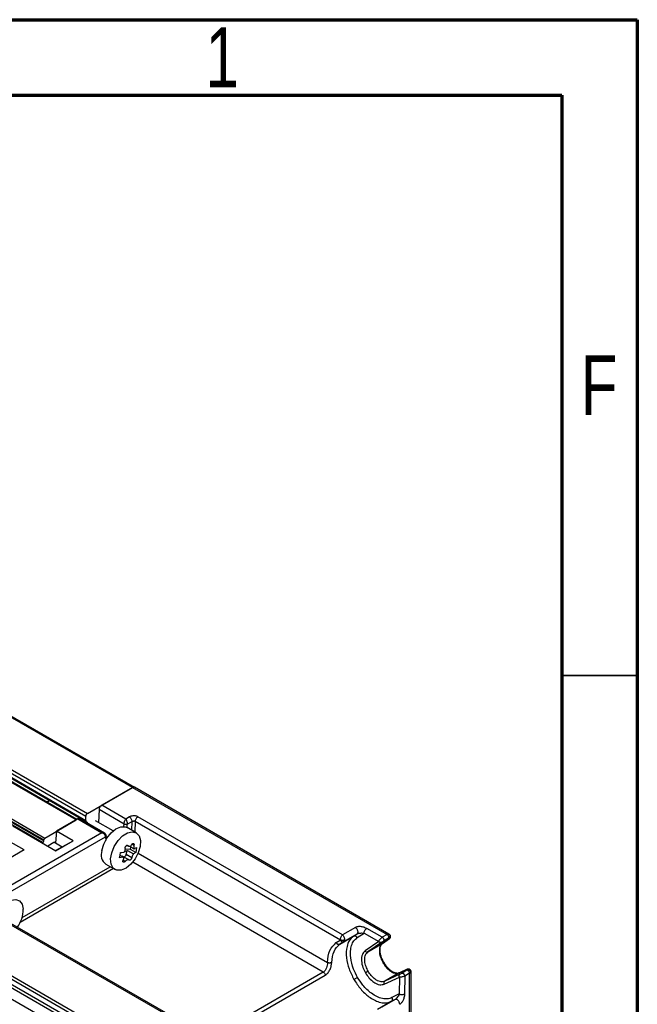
# Model space of a CAD drawing. Header units: millimetres. Extents: x 15 to 415, y 5 to 292.
# Tile 15 of 15: x 374 to 415, y 227 to 292. Entities that reach past the tile are written whole.
import ezdxf

# ---------------------------------------------------------------- set-up
doc = ezdxf.new("R2010")
doc.units = ezdxf.units.MM
doc.styles.add('SLDTEXTSTYLE0', font='TXT', dxfattribs={"width": 0.75})

msp = doc.modelspace()

# ---------------------------------------------------------------- linework, layer by layer
at = {"color": 7, "linetype": 'Continuous', "lineweight": 70}
for p, q in [((15, 292), (415, 292)), ((415, 292), (415, 5)), ((20, 287), (410, 287)), ((410, 287), (410, 10))]:
    msp.add_line(p, q, dxfattribs=at)
at = {"color": 7, "linetype": 'Continuous', "lineweight": 25}
for p, q in [((381.51, 241.063), (327.063, 272.494)), ((327.188, 272.507), (381.635, 241.075)), ((323.969, 270.586), (378.416, 239.154)), ((324.075, 270.77), (378.522, 239.338)), ((377.78, 238.909), (323.333, 270.341)), ((377.824, 238.935), (323.408, 270.348)), ((323.969, 270.307), (378.416, 238.876)), ((378.468, 238.761), (324.021, 270.193)), ((378.511, 238.736), (324.064, 270.168)), ((375.552, 237.399), (321.105, 268.831)), ((321.176, 269.014), (375.623, 237.583)), ((321.176, 268.953), (375.623, 237.521)), ((321.247, 269.137), (375.694, 237.705)), ((378.522, 239.338), (381.51, 241.063)), ((381.51, 241.063), (379.471, 239.886)), ((381.51, 241.063), (398.41, 231.306)), ((398.516, 231.33), (381.635, 241.075)), ((375.998, 240.187), (375.876, 240.059)), ((375.98, 240.197), (375.959, 240.185)), ((381.062, 238.967), (379.471, 239.886)), ((378.416, 238.876), (378.416, 239.154)), ((379.295, 239.59), (379.257, 238.739)), ((380.956, 238.631), (379.295, 239.59)), ((381.31, 239.11), (381.062, 238.967)), ((395.444, 231.278), (381.876, 239.111)), ((373.569, 238.52), (376.438, 236.864)), ((375.694, 237.705), (377.78, 238.909)), ((377.892, 238.974), (376.48, 238.159)), ((377.892, 238.974), (379.482, 238.055)), ((379.657, 238.039), (378.016, 238.986)), ((378.511, 238.736), (378.468, 238.761)), ((380.233, 238.175), (379.056, 238.854)), ((380.949, 238.46), (380.956, 238.631)), ((381.158, 238.392), (381.168, 238.62)), ((381.168, 238.62), (381.487, 238.804)), ((381.461, 238.217), (381.487, 238.804)), ((381.699, 238.815), (381.668, 238.097)), ((381.699, 238.815), (395.303, 230.962)), ((379.482, 238.055), (373.284, 234.477)), ((373.39, 234.13), (379.73, 237.79)), ((376.48, 238.159), (376.401, 237.378)), ((377.58, 237.523), (376.48, 238.159)), ((379.73, 237.79), (379.741, 237.545)), ((379.784, 237.647), (379.774, 237.86)), ((381.752, 238.049), (381.149, 238.397)), ((374.324, 236.914), (373.263, 237.527)), ((375.532, 237.387), (375.552, 237.399)), ((375.623, 237.521), (375.623, 237.583)), ((376.295, 237.399), (375.903, 237.173)), ((376.335, 237.417), (376.401, 237.378)), ((376.401, 237.378), (376.842, 237.124)), ((376.438, 236.864), (377.58, 237.523)), ((376.842, 237.124), (377.58, 237.523)), ((381.065, 237.164), (381.192, 237.205)), ((381.159, 237.224), (381.251, 237.171)), ((381.218, 237.198), (381.18, 237.22)), ((381.339, 237.163), (381.632, 236.994)), ((381.609, 237.21), (381.473, 237.289)), ((374.324, 236.914), (371.693, 235.395)), ((376.415, 236.877), (376.842, 237.124)), ((380.656, 236.394), (380.69, 236.563)), ((380.898, 236.433), (380.689, 236.554)), ((380.69, 236.563), (380.715, 236.737)), ((380.714, 236.726), (380.782, 236.748)), ((380.715, 236.737), (380.957, 236.776)), ((381.268, 236.262), (380.882, 236.485)), ((380.983, 236.813), (381.181, 236.877)), ((381.379, 236.941), (381.035, 236.957)), ((381.093, 236.636), (381.473, 236.417)), ((381.181, 236.877), (381.573, 236.651)), ((381.379, 236.941), (381.41, 237.122)), ((381.727, 236.74), (381.379, 236.941)), ((381.727, 236.74), (381.573, 236.651)), ((381.632, 236.994), (381.786, 237.083)), ((381.761, 236.909), (381.727, 236.74)), ((381.786, 237.083), (381.761, 236.909)), ((381.885, 236.698), (394.448, 229.446)), ((379.749, 235.972), (380.353, 235.624)), ((380.898, 236.433), (380.656, 236.394)), ((380.902, 236.242), (381.04, 236.162)), ((394.169, 228.812), (381.529, 236.109)), ((380.251, 235.682), (374.063, 232.11)), ((374.186, 232.425), (380.039, 235.805)), ((371.456, 233.095), (385.019, 225.263)), ((385.174, 225.261), (371.581, 233.108)), ((366.327, 231.917), (384.38, 221.493)), ((384.43, 221.666), (366.379, 232.086)), ((366.535, 232.358), (384.743, 221.847)), ((384.868, 221.979), (366.66, 232.49)), ((396.298, 231.771), (395.444, 231.278)), ((395.537, 230.839), (396.427, 231.353)), ((396.177, 231.188), (396.427, 231.353)), ((396.421, 231.098), (396.878, 231.399)), ((396.878, 231.399), (397.843, 230.849)), ((398.083, 231.118), (397.054, 231.705)), ((398.41, 231.306), (398.083, 231.118)), ((398.53, 231.321), (398.508, 231.33)), ((398.509, 231.332), (398.516, 231.33)), ((398.516, 231.33), (398.529, 231.32)), ((398.563, 231.302), (398.516, 231.33)), ((383.712, 221.107), (366.311, 231.154)), ((395.031, 230.766), (395.292, 230.937)), ((395.276, 230.668), (396.177, 231.188)), ((395.537, 230.839), (395.276, 230.668)), ((397.843, 230.849), (396.942, 230.215)), ((398.028, 230.782), (397.126, 230.148)), ((397.126, 230.148), (398.086, 230.702)), ((398.544, 231.026), (398.086, 230.702)), ((398.086, 230.702), (398.093, 230.707)), ((398.093, 230.707), (398.553, 231.032)), ((398.489, 231.056), (398.162, 230.868)), ((398.52, 231.072), (398.567, 231.045)), ((398.55, 231.032), (398.544, 231.026)), ((398.567, 231.048), (398.55, 231.032)), ((394.169, 228.812), (386.254, 224.243)), ((399.209, 228.756), (398.25, 228.202)), ((399.25, 228.666), (398.25, 228.202)), ((399.209, 228.756), (399.718, 228.991)), ((399.217, 228.76), (399.209, 228.756)), ((399.728, 228.996), (399.217, 228.76)), ((399.717, 228.928), (399.391, 228.739)), ((399.895, 228.735), (399.568, 228.546)), ((399.718, 228.991), (399.727, 228.993)), ((399.738, 228.997), (399.75, 229)), ((399.747, 229.002), (399.747, 228.947)), ((399.895, 214.93), (399.895, 228.735)), ((399.964, 228.808), (399.967, 228.831)), ((399.966, 228.831), (399.968, 228.815)), ((399.968, 228.815), (399.966, 228.808)), ((399.968, 228.87), (399.968, 228.815)), ((399.968, 228.815), (399.968, 214.888)), ((386.489, 224.104), (394.305, 228.616)), ((398.215, 228.009), (399.215, 228.473)), ((399.215, 228.473), (399.209, 227.362)), ((399.568, 228.546), (399.562, 227.361)), ((399.209, 227.362), (398.72, 227.117)), ((398.676, 226.86), (397.774, 226.34)), ((398.944, 226.994), (398.053, 226.48)), ((398.944, 226.994), (398.676, 226.86))]:
    msp.add_line(p, q, dxfattribs=at)
at = {"color": 7, "linetype": 'Continuous', "lineweight": 35}
msp.add_line((410, 248.5), (415, 248.5), dxfattribs=at)
at = {"color": 7, "linetype": 'Continuous', "lineweight": 25, "flags": 128}
for points in [[(375.832, 240.084), (375.897, 240.143), (375.959, 240.185)], [(379.482, 236.872), (379.604, 237.291), (379.817, 237.699), (380.098, 238.051), (380.418, 238.309), (380.741, 238.445), (381.032, 238.445), (381.149, 238.397)], [(382.019, 237.149), (381.898, 236.729), (381.685, 236.321), (381.403, 235.969), (381.084, 235.711), (380.761, 235.575), (380.469, 235.576), (380.241, 235.713), (380.101, 235.972), (380.064, 236.324), (380.134, 236.732), (380.303, 237.151), (380.554, 237.536), (380.859, 237.846), (381.185, 238.045), (381.496, 238.114), (381.759, 238.044), (381.946, 237.844), (382.036, 237.534), (382.019, 237.149)], [(372.487, 232.585), (372.563, 232.73), (372.825, 233.105), (373.136, 233.398), (373.461, 233.576), (373.767, 233.622), (374.019, 233.529), (374.19, 233.308), (374.263, 232.983)]]:
    msp.add_lwpolyline(points, dxfattribs=at)
at = {"color": 7, "linetype": 'Continuous', "lineweight": 25}
for centre, radius, start, end in [((381.583, 240.96), 0.126, 65.68605, 125.61817), ((378.646, 239.144), 0.231, 122.60548, 177.39452), ((378.541, 238.863), 0.126, 174.37962, 234.30196), ((378.555, 238.815), 0.09, 240.49362, 268.16694), ((375.47, 237.528), 0.154, 302.60548, 357.39452), ((375.777, 237.576), 0.154, 122.60548, 177.39452), ((376.37, 237.29), 0.133, 74.9741, 124.7635), ((380.217, 236.6), 0.784, 159.71337, 233.31613), ((380.834, 236.394), 0.103, 62.3704, 110.31691), ((380.901, 236.626), 0.193, 287.04004, 2.91842), ((381.462, 236.638), 0.369, 139.58744, 180.29659), ((372.211, 232.984), 2.052, 324.18904, 359.95595), ((395.204, 230.843), 0.189, 204.01475, 292.28574), ((396.252, 231.015), 0.189, 26.1563, 113.36673), ((397.07, 230.279), 0.143, 206.89842, 293.34642), ((398.335, 228.087), 0.143, 126.64804, 213.10305)]:
    msp.add_arc(centre, radius, start, end, dxfattribs=at)
for points in [[(381.635, 241.075), (381.626, 241.079), (381.609, 241.087), (381.578, 241.087), (381.544, 241.08), (381.521, 241.069), (381.51, 241.063)], [(379.471, 239.886), (379.449, 239.87), (379.404, 239.838), (379.347, 239.761), (379.306, 239.674), (379.298, 239.618), (379.295, 239.59)], [(381.487, 238.804), (381.484, 238.832), (381.479, 238.889), (381.438, 238.98), (381.379, 239.061), (381.333, 239.094), (381.31, 239.11)], [(381.699, 238.815), (381.703, 238.843), (381.71, 238.899), (381.752, 238.986), (381.809, 239.063), (381.854, 239.095), (381.876, 239.111)], [(381.168, 238.62), (381.153, 238.614), (381.122, 238.603), (381.062, 238.6), (381.003, 238.608), (380.972, 238.624), (380.956, 238.631)], [(396.427, 231.353), (396.438, 231.362), (396.459, 231.381), (396.474, 231.43), (396.476, 231.489), (396.462, 231.554), (396.435, 231.621), (396.396, 231.683), (396.349, 231.736), (396.315, 231.759), (396.298, 231.771)], [(396.878, 231.399), (396.881, 231.428), (396.886, 231.484), (396.927, 231.575), (396.985, 231.656), (397.031, 231.689), (397.054, 231.705)], [(398.489, 231.056), (398.495, 231.062), (398.507, 231.074), (398.516, 231.103), (398.516, 231.139), (398.508, 231.178), (398.492, 231.217), (398.468, 231.254), (398.44, 231.286), (398.42, 231.3), (398.41, 231.306)], [(398.567, 231.045), (398.578, 231.052), (398.598, 231.068), (398.621, 231.1), (398.635, 231.136), (398.64, 231.175), (398.634, 231.213), (398.619, 231.249), (398.595, 231.28), (398.574, 231.295), (398.563, 231.302)], [(395.292, 230.937), (395.299, 230.926), (395.313, 230.903), (395.341, 230.874), (395.372, 230.85), (395.406, 230.833), (395.44, 230.823), (395.475, 230.82), (395.508, 230.825), (395.527, 230.834), (395.537, 230.839)], [(395.585, 230.962), (395.585, 230.948), (395.585, 230.921), (395.575, 230.886), (395.56, 230.857), (395.544, 230.845), (395.537, 230.839)], [(398.028, 230.782), (398.013, 230.776), (397.983, 230.764), (397.93, 230.773), (397.879, 230.802), (397.855, 230.833), (397.843, 230.849)], [(398.083, 231.118), (398.093, 231.111), (398.114, 231.097), (398.142, 231.066), (398.165, 231.029), (398.181, 230.989), (398.19, 230.95), (398.189, 230.915), (398.181, 230.885), (398.168, 230.874), (398.162, 230.868)], [(394.169, 228.812), (394.184, 228.802), (394.214, 228.781), (394.255, 228.731), (394.288, 228.675), (394.299, 228.635), (394.305, 228.616)], [(399.215, 228.473), (399.207, 228.491), (399.192, 228.528), (399.193, 228.585), (399.211, 228.636), (399.237, 228.656), (399.25, 228.666)], [(399.391, 228.739), (399.399, 228.742), (399.415, 228.747), (399.445, 228.74), (399.476, 228.723), (399.506, 228.696), (399.532, 228.662), (399.552, 228.623), (399.565, 228.583), (399.567, 228.558), (399.568, 228.546)], [(399.895, 228.735), (399.894, 228.747), (399.892, 228.771), (399.879, 228.812), (399.858, 228.85), (399.832, 228.884), (399.802, 228.911), (399.772, 228.928), (399.742, 228.935), (399.726, 228.93), (399.717, 228.928)], [(399.747, 229.002), (399.759, 229.007), (399.782, 229.017), (399.821, 229.021), (399.86, 229.015), (399.896, 229), (399.926, 228.975), (399.95, 228.944), (399.965, 228.908), (399.967, 228.883), (399.968, 228.87)], [(399.209, 227.362), (399.235, 227.35), (399.287, 227.326), (399.386, 227.316), (399.485, 227.326), (399.536, 227.349), (399.562, 227.361)], [(398.72, 227.117), (398.73, 227.092), (398.751, 227.044), (398.751, 226.967), (398.726, 226.9), (398.692, 226.874), (398.676, 226.86)], [(399.241, 226.673), (399.239, 226.694), (399.237, 226.735), (399.214, 226.803), (399.18, 226.867), (399.136, 226.924), (399.086, 226.969), (399.034, 226.997), (398.984, 227.008), (398.957, 226.999), (398.944, 226.994)]]:
    msp.add_open_spline(points, degree=3, dxfattribs=at)
for points, knots in [([(381.876, 239.111), (381.85, 239.123), (381.799, 239.149), (381.709, 239.17), (381.62, 239.179), (381.518, 239.177), (381.406, 239.157), (381.34, 239.125), (381.31, 239.11)], [0, 0, 0, 0, 0.161338, 0.32348, 0.456634, 0.590555, 0.812199, 1, 1, 1, 1]), ([(378.016, 238.985), (378.015, 238.986), (378.001, 239.001), (377.957, 239.002), (377.913, 238.983), (377.892, 238.974)], [0, 0, 0, 0, 0.032921, 0.516461, 1, 1, 1, 1]), ([(380.956, 238.631), (380.957, 238.645), (380.958, 238.672), (380.965, 238.719), (380.976, 238.768), (380.993, 238.828), (381.021, 238.903), (381.047, 238.944), (381.062, 238.967)], [0, 0, 0, 0, 0.117631, 0.240026, 0.367773, 0.501391, 0.718167, 1, 1, 1, 1]), ([(381.062, 238.967), (381.07, 238.955), (381.085, 238.933), (381.111, 238.882), (381.133, 238.823), (381.15, 238.761), (381.161, 238.71), (381.167, 238.662), (381.168, 238.634), (381.168, 238.62)], [0, 0, 0, 0, 0.1491136, 0.2816442, 0.4964713, 0.6304943, 0.7586856, 0.8816323, 1, 1, 1, 1]), ([(381.487, 238.804), (381.501, 238.812), (381.527, 238.826), (381.571, 238.836), (381.608, 238.839), (381.643, 238.835), (381.674, 238.828), (381.691, 238.819), (381.699, 238.815)], [0, 0, 0, 0, 0.239387, 0.41044, 0.566856, 0.717183, 0.861525, 1, 1, 1, 1]), ([(379.482, 238.055), (379.516, 238.062), (379.558, 238.07), (379.592, 238.06), (379.598, 238.058)], [0, 0, 0, 0, 0.820951, 1, 1, 1, 1]), ([(379.73, 237.79), (379.729, 237.804), (379.727, 237.832), (379.711, 237.876), (379.685, 237.92), (379.644, 237.969), (379.577, 238.023), (379.517, 238.044), (379.482, 238.055)], [0, 0, 0, 0, 0.122053, 0.249022, 0.381625, 0.520493, 0.727213, 1, 1, 1, 1]), ([(379.774, 237.851), (379.772, 237.868), (379.769, 237.902), (379.742, 237.951), (379.706, 237.993), (379.659, 238.032), (379.62, 238.048), (379.597, 238.057)], [0, 0, 0, 0, 0.206965, 0.405499, 0.592256, 0.767935, 1, 1, 1, 1]), ([(379.598, 238.058), (379.614, 238.055), (379.636, 238.052), (379.653, 238.041), (379.657, 238.038)], [0, 0, 0, 0, 0.755728, 1, 1, 1, 1]), ([(379.774, 237.858), (379.772, 237.845), (379.768, 237.82), (379.743, 237.8), (379.73, 237.79)], [0, 0, 0, 0, 0.49976, 1, 1, 1, 1]), ([(381.033, 237.024), (381.031, 237.038), (381.028, 237.067), (381.038, 237.115), (381.059, 237.159), (381.089, 237.194), (381.123, 237.218), (381.159, 237.226), (381.193, 237.221), (381.21, 237.206), (381.218, 237.198)], [0, 0, 0, 0, 0.128144, 0.256346, 0.382997, 0.507427, 0.630479, 0.753574, 0.878075, 1, 1, 1, 1]), ([(381.218, 237.198), (381.233, 237.185), (381.262, 237.159), (381.319, 237.152), (381.375, 237.172), (381.428, 237.215), (381.453, 237.258), (381.466, 237.278)], [0, 0, 0, 0, 0.205006, 0.41018, 0.611658, 0.811214, 1, 1, 1, 1]), ([(381.466, 237.278), (381.474, 237.292), (381.49, 237.318), (381.519, 237.344), (381.549, 237.355), (381.577, 237.35), (381.598, 237.33), (381.612, 237.297), (381.616, 237.255), (381.611, 237.225), (381.609, 237.21)], [0, 0, 0, 0, 0.128144, 0.256346, 0.382997, 0.507427, 0.630479, 0.753574, 0.878075, 1, 1, 1, 1]), ([(381.609, 237.21), (381.605, 237.183), (381.596, 237.129), (381.601, 237.058), (381.615, 237.015), (381.628, 236.999), (381.632, 236.994)], [0, 0, 0, 0, 0.295961, 0.592162, 0.88303, 1, 1, 1, 1]), ([(380.957, 236.776), (380.974, 236.797), (381.007, 236.839), (381.035, 236.916), (381.041, 236.979), (381.035, 237.013), (381.033, 237.024)], [0, 0, 0, 0, 0.288533, 0.577088, 0.865863, 1, 1, 1, 1]), ([(381.573, 236.651), (381.558, 236.629), (381.529, 236.584), (381.496, 236.511), (381.478, 236.454), (381.474, 236.426), (381.473, 236.417)], [0, 0, 0, 0, 0.288532, 0.577087, 0.86586, 1, 1, 1, 1]), ([(381.04, 236.162), (381.028, 236.151), (381.004, 236.13), (380.964, 236.11), (380.928, 236.102), (380.899, 236.108), (380.88, 236.127), (380.873, 236.156), (380.878, 236.192), (380.891, 236.218), (380.897, 236.231)], [0, 0, 0, 0, 0.128144, 0.256346, 0.382997, 0.507427, 0.630479, 0.753574, 0.878075, 1, 1, 1, 1]), ([(380.897, 236.231), (380.908, 236.254), (380.93, 236.3), (380.934, 236.366), (380.919, 236.409), (380.903, 236.428), (380.898, 236.433)], [0, 0, 0, 0, 0.295956, 0.592153, 0.883016, 1, 1, 1, 1]), ([(381.288, 236.242), (381.28, 236.252), (381.263, 236.271), (381.216, 236.272), (381.159, 236.253), (381.097, 236.215), (381.059, 236.18), (381.04, 236.162)], [0, 0, 0, 0, 0.205006, 0.41018, 0.611658, 0.811214, 1, 1, 1, 1]), ([(381.473, 236.417), (381.471, 236.405), (381.466, 236.381), (381.446, 236.338), (381.419, 236.298), (381.387, 236.264), (381.355, 236.239), (381.326, 236.227), (381.301, 236.227), (381.292, 236.237), (381.288, 236.242)], [0, 0, 0, 0, 0.128144, 0.256346, 0.382997, 0.507427, 0.630479, 0.753574, 0.878075, 1, 1, 1, 1]), ([(395.303, 230.962), (395.305, 230.986), (395.31, 231.035), (395.337, 231.121), (395.375, 231.198), (395.415, 231.25), (395.436, 231.27), (395.444, 231.278)], [0, 0, 0, 0, 0.210018, 0.43145, 0.694778, 0.88719, 1, 1, 1, 1]), ([(395.444, 231.278), (395.452, 231.27), (395.473, 231.25), (395.512, 231.198), (395.551, 231.121), (395.578, 231.035), (395.583, 230.986), (395.585, 230.962)], [0, 0, 0, 0, 0.112437, 0.305223, 0.568554, 0.78956, 1, 1, 1, 1]), ([(397.054, 231.705), (396.976, 231.742), (396.839, 231.805), (396.634, 231.834), (396.501, 231.83), (396.421, 231.818), (396.352, 231.798), (396.316, 231.78), (396.298, 231.771)], [0, 0, 0, 0, 0.354972, 0.620932, 0.727891, 0.829531, 0.915591, 1, 1, 1, 1]), ([(396.427, 231.353), (396.436, 231.357), (396.455, 231.367), (396.509, 231.384), (396.602, 231.401), (396.737, 231.41), (396.826, 231.403), (396.878, 231.399)], [0, 0, 0, 0, 0.060728, 0.12965, 0.30788, 0.589893, 1, 1, 1, 1]), ([(398.41, 231.306), (398.421, 231.312), (398.443, 231.324), (398.472, 231.334), (398.495, 231.337), (398.505, 231.333), (398.509, 231.332)], [0, 0, 0, 0, 0.2668, 0.540025, 0.820727, 1, 1, 1, 1]), ([(398.529, 231.32), (398.535, 231.316), (398.552, 231.304), (398.572, 231.276), (398.587, 231.241), (398.593, 231.202), (398.588, 231.163), (398.574, 231.127), (398.551, 231.095), (398.53, 231.08), (398.52, 231.072)], [0, 0, 0, 0, 0.078015, 0.209727, 0.341439, 0.473151, 0.604863, 0.736576, 0.868288, 1, 1, 1, 1]), ([(398.568, 231.046), (398.583, 231.063), (398.605, 231.089), (398.622, 231.132), (398.629, 231.167), (398.63, 231.201), (398.623, 231.233), (398.611, 231.26), (398.598, 231.274), (398.591, 231.281)], [0, 0, 0, 0, 0.225139, 0.348883, 0.477549, 0.609047, 0.741246, 0.872125, 1, 1, 1, 1]), ([(394.448, 229.446), (394.479, 229.735), (394.541, 230.313), (394.868, 230.615), (395.031, 230.766)], [0, 0, 0, 0, 0.500794, 1, 1, 1, 1]), ([(394.73, 229.442), (394.76, 229.711), (394.82, 230.247), (395.124, 230.527), (395.276, 230.668)], [0, 0, 0, 0, 0.500832, 1, 1, 1, 1]), ([(395.292, 230.937), (395.294, 230.938), (395.297, 230.941), (395.3, 230.947), (395.302, 230.954), (395.303, 230.959), (395.303, 230.962)], [0, 0, 0, 0, 0.255316, 0.499996, 0.744679, 1, 1, 1, 1]), ([(395.303, 230.962), (395.322, 230.954), (395.353, 230.941), (395.403, 230.934), (395.444, 230.931), (395.485, 230.934), (395.535, 230.941), (395.566, 230.954), (395.585, 230.962)], [0, 0, 0, 0, 0.2394939, 0.368384, 0.4999989, 0.6316141, 0.7605046, 1, 1, 1, 1]), ([(396.177, 231.188), (396.075, 231.099), (395.883, 230.932), (395.699, 230.452), (395.67, 229.809), (395.848, 229.025), (396.088, 228.552), (396.206, 228.319)], [0, 0, 0, 0, 0.178345, 0.335633, 0.585725, 0.796503, 1, 1, 1, 1]), ([(396.447, 228.458), (396.352, 228.641), (396.128, 229.074), (395.981, 229.688), (395.966, 230.212), (396.038, 230.592), (396.187, 230.903), (396.343, 231.033), (396.421, 231.098)], [0, 0, 0, 0, 0.1747634, 0.4136963, 0.5590468, 0.7068424, 0.8550119, 1, 1, 1, 1]), ([(397.843, 230.849), (397.85, 230.864), (397.861, 230.889), (397.895, 230.942), (397.944, 231.004), (398.016, 231.074), (398.061, 231.103), (398.083, 231.118)], [0, 0, 0, 0, 0.171596, 0.282586, 0.539379, 0.776443, 1, 1, 1, 1]), ([(398.086, 230.702), (398.036, 230.654), (397.955, 230.576), (397.897, 230.389), (397.881, 230.194), (397.91, 229.974), (397.982, 229.714), (398.073, 229.538), (398.13, 229.43)], [0, 0, 0, 0, 0.205996, 0.341317, 0.497931, 0.651816, 0.786923, 1, 1, 1, 1]), ([(397.99, 230.58), (397.99, 230.58), (398.007, 230.654), (398.057, 230.686), (398.107, 230.718)], [0, 0, 0, 0, 0.003191, 1, 1, 1, 1]), ([(398.028, 230.782), (398.038, 230.789), (398.057, 230.803), (398.095, 230.827), (398.126, 230.847), (398.148, 230.86), (398.157, 230.865), (398.162, 230.868)], [0, 0, 0, 0, 0.3086082, 0.5756, 0.7971313, 0.8982381, 1, 1, 1, 1]), ([(398.489, 231.056), (398.493, 231.059), (398.502, 231.064), (398.512, 231.069), (398.518, 231.072), (398.519, 231.072), (398.52, 231.072)], [0, 0, 0, 0, 0.239606, 0.476159, 0.725157, 1, 1, 1, 1]), ([(398.567, 231.045), (398.566, 231.044), (398.565, 231.041), (398.551, 231.031), (398.544, 231.026)], [0, 0, 0, 0, 0.483053, 1, 1, 1, 1]), ([(396.942, 230.215), (396.872, 230.143), (396.764, 230.032), (396.707, 229.784), (396.7, 229.506), (396.771, 229.145), (396.906, 228.879), (396.967, 228.759)], [0, 0, 0, 0, 0.257322, 0.397376, 0.5375, 0.791135, 1, 1, 1, 1]), ([(397.148, 228.863), (397.095, 228.966), (396.982, 229.188), (396.918, 229.487), (396.914, 229.723), (396.946, 229.895), (397.013, 230.047), (397.088, 230.114), (397.126, 230.148)], [0, 0, 0, 0, 0.202962, 0.436834, 0.565936, 0.702834, 0.847524, 1, 1, 1, 1]), ([(398.185, 229.461), (398.141, 229.542), (398.057, 229.698), (397.978, 229.932), (397.936, 230.14), (397.923, 230.375), (397.964, 230.499), (397.99, 230.58)], [0, 0, 0, 0, 0.194587, 0.377955, 0.550207, 0.711487, 1, 1, 1, 1]), ([(394.448, 229.446), (394.445, 229.39), (394.438, 229.277), (394.387, 229.088), (394.314, 228.946), (394.236, 228.857), (394.191, 228.827), (394.169, 228.812)], [0, 0, 0, 0, 0.237097, 0.487116, 0.744366, 0.87609, 1, 1, 1, 1]), ([(394.305, 228.616), (394.367, 228.662), (394.49, 228.753), (394.625, 228.978), (394.711, 229.223), (394.724, 229.371), (394.73, 229.442)], [0, 0, 0, 0, 0.264211, 0.524559, 0.770421, 1, 1, 1, 1]), ([(394.73, 229.442), (394.711, 229.434), (394.68, 229.422), (394.63, 229.414), (394.589, 229.412), (394.548, 229.415), (394.498, 229.424), (394.467, 229.437), (394.448, 229.446)], [0, 0, 0, 0, 0.23948, 0.368376, 0.500001, 0.631625, 0.760521, 1, 1, 1, 1]), ([(398.184, 229.461), (398.184, 229.461), (398.183, 229.461), (398.176, 229.456), (398.161, 229.448), (398.142, 229.437), (398.13, 229.43)], [0, 0, 0, 0, 0.185951, 0.400429, 0.610298, 1, 1, 1, 1]), ([(398.13, 229.43), (398.195, 229.327), (398.302, 229.16), (398.491, 228.967), (398.667, 228.833), (398.844, 228.749), (399.034, 228.706), (399.143, 228.737), (399.209, 228.756)], [0, 0, 0, 0, 0.213077, 0.348183, 0.502069, 0.658684, 0.794005, 1, 1, 1, 1]), ([(399.055, 228.735), (398.973, 228.752), (398.844, 228.779), (398.648, 228.907), (398.488, 229.048), (398.325, 229.233), (398.232, 229.384), (398.184, 229.462)], [0, 0, 0, 0, 0.288521, 0.449799, 0.622049, 0.805415, 1, 1, 1, 1]), ([(397.148, 228.863), (397.131, 228.854), (397.098, 228.834), (397.042, 228.802), (396.996, 228.776), (396.977, 228.764), (396.967, 228.759)], [0, 0, 0, 0, 0.270026, 0.5619646, 0.7893362, 1, 1, 1, 1]), ([(396.967, 228.759), (397.041, 228.646), (397.204, 228.396), (397.48, 228.154), (397.724, 228.021), (397.968, 227.946), (398.118, 227.985), (398.215, 228.009)], [0, 0, 0, 0, 0.208865, 0.4625, 0.602484, 0.742678, 1, 1, 1, 1]), ([(398.25, 228.202), (398.201, 228.186), (398.106, 228.154), (397.94, 228.172), (397.776, 228.231), (397.573, 228.353), (397.346, 228.557), (397.211, 228.766), (397.148, 228.863)], [0, 0, 0, 0, 0.152476, 0.297166, 0.434064, 0.563166, 0.797038, 1, 1, 1, 1]), ([(399.233, 228.766), (399.181, 228.739), (399.129, 228.712), (399.056, 228.735), (399.055, 228.735)], [0, 0, 0, 0, 0.996859, 1, 1, 1, 1]), ([(399.391, 228.739), (399.386, 228.737), (399.377, 228.732), (399.355, 228.719), (399.322, 228.702), (399.282, 228.681), (399.261, 228.671), (399.25, 228.666)], [0, 0, 0, 0, 0.101762, 0.202869, 0.4244, 0.691392, 1, 1, 1, 1]), ([(399.747, 228.947), (399.746, 228.947), (399.746, 228.946), (399.74, 228.942), (399.731, 228.936), (399.722, 228.931), (399.717, 228.928)], [0, 0, 0, 0, 0.274843, 0.523841, 0.760394, 1, 1, 1, 1]), ([(399.718, 228.991), (399.727, 228.995), (399.743, 229.002), (399.745, 229.002), (399.747, 229.002)], [0, 0, 0, 0, 0.516947, 1, 1, 1, 1]), ([(399.747, 228.947), (399.759, 228.953), (399.782, 228.963), (399.821, 228.967), (399.86, 228.961), (399.896, 228.945), (399.926, 228.921), (399.949, 228.89), (399.963, 228.859), (399.965, 228.838), (399.966, 228.831)], [0, 0, 0, 0, 0.131665, 0.263331, 0.394996, 0.526661, 0.658327, 0.789992, 0.921657, 1, 1, 1, 1]), ([(399.964, 228.904), (399.961, 228.913), (399.955, 228.932), (399.938, 228.956), (399.913, 228.978), (399.883, 228.995), (399.85, 229.006), (399.804, 229.012), (399.77, 229.006), (399.748, 229.002)], [0, 0, 0, 0, 0.127854, 0.258723, 0.39092, 0.522422, 0.651096, 0.774849, 1, 1, 1, 1]), ([(399.966, 228.808), (399.965, 228.804), (399.963, 228.793), (399.949, 228.775), (399.927, 228.754), (399.905, 228.741), (399.895, 228.735)], [0, 0, 0, 0, 0.179663, 0.460231, 0.733326, 1, 1, 1, 1]), ([(396.447, 228.458), (396.43, 228.449), (396.395, 228.429), (396.324, 228.387), (396.257, 228.349), (396.223, 228.329), (396.206, 228.319)], [0, 0, 0, 0, 0.27002, 0.561957, 0.789331, 1, 1, 1, 1]), ([(396.206, 228.319), (396.348, 228.101), (396.638, 227.656), (397.228, 227.111), (397.799, 226.814), (398.307, 226.734), (398.548, 226.816), (398.676, 226.86)], [0, 0, 0, 0, 0.203494, 0.414275, 0.664363, 0.821652, 1, 1, 1, 1]), ([(398.72, 227.117), (398.625, 227.082), (398.434, 227.011), (398.09, 227.038), (397.725, 227.165), (397.278, 227.441), (396.821, 227.875), (396.558, 228.285), (396.447, 228.458)], [0, 0, 0, 0, 0.144988, 0.293158, 0.440953, 0.586304, 0.825237, 1, 1, 1, 1]), ([(399.568, 228.546), (399.544, 228.534), (399.496, 228.51), (399.4, 228.483), (399.322, 228.471), (399.259, 228.468), (399.232, 228.471), (399.215, 228.473)], [0, 0, 0, 0, 0.223537, 0.460621, 0.717414, 0.828369, 1, 1, 1, 1]), ([(399.209, 227.362), (399.187, 227.314), (399.148, 227.234), (399.072, 227.121), (399.012, 227.05), (398.969, 227.011), (398.952, 227), (398.944, 226.994)], [0, 0, 0, 0, 0.410107, 0.692119, 0.870344, 0.939268, 1, 1, 1, 1]), ([(399.562, 227.361), (399.554, 227.275), (399.541, 227.125), (399.463, 226.933), (399.394, 226.82), (399.343, 226.756), (399.291, 226.706), (399.258, 226.684), (399.241, 226.673)], [0, 0, 0, 0, 0.3549715, 0.6209324, 0.7278911, 0.8295309, 0.9155906, 1, 1, 1, 1])]:
    msp.add_open_spline(points, degree=3, knots=knots, dxfattribs=at)

# ---------------------------------------------------------------- texts
at = {"color": 7, "linetype": 'Continuous', "lineweight": 0, "char_height": 3.969, "attachment_point": 2, "style": 'SLDTEXTSTYLE0'}
for s, insert in [('1', (387.46, 291.482)), ('F', (412.458, 269.732))]:
    msp.add_mtext(s, dxfattribs=dict(at, insert=insert))

doc.saveas('drawing.dxf')
